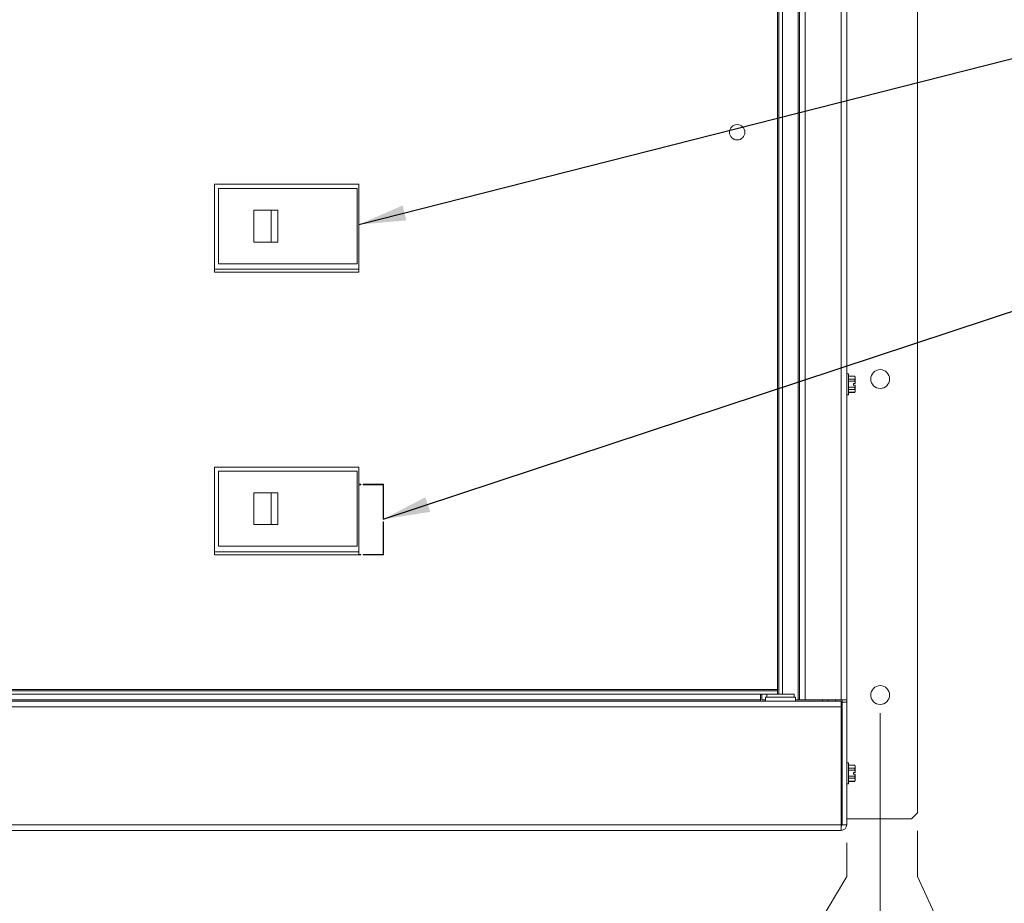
# Model space of a CAD drawing. Header units: inches. Extents: x 1 to 109, y 1 to 85.
# Tile 44 of 68: x 51 to 65, y 38 to 50. Entities that reach past the tile are written whole.
import ezdxf

# ---------------------------------------------------------------- set-up
doc = ezdxf.new("R2010")
doc.units = ezdxf.units.IN
doc.header["$MEASUREMENT"] = 0
doc.styles.add('SLDTEXTSTYLE0', font='GOTHIC.TTF', dxfattribs={"width": 0.913})
doc.styles.get("Standard").update_dxf_attribs({"font": 'GOTHIC.TTF'})
doc.dimstyles.new('SLDDIMSTYLE1', dxfattribs={"dimtxt": 0.625, "dimasz": 0.65, "dimexe": 0, "dimexo": 0.0625, "dimgap": 0.15625, "dimtad": 0, "dimtih": 1, "dimtoh": 1, "dimlfac": 1.2, "dimrnd": 1e-09, "dimzin": 12, "dimdsep": 46, "dimtxsty": 'SLDTEXTSTYLE0', "dimblk1": 'NONE', "dimblk2": 'NONE', "dimsah": 1, "dimcen": 0.09, "dimadec": 0, "dimazin": 3, "dimtfac": 1, "dimtofl": 0, "dimtmove": 0, "dimatfit": 3, "dimldrblk": 'NONE', "dimfxl": 1, "dimfrac": 2, "dimtolj": 1, "dimtzin": 12, "dimarcsym": 0})
doc.dimstyles.new('SLDDIMSTYLE2', dxfattribs={"dimtxt": 0, "dimasz": 0.65, "dimexe": 0, "dimexo": 0.0625, "dimgap": 0, "dimtad": 0, "dimtih": 1, "dimtoh": 1, "dimdec": 0, "dimrnd": 1e-09, "dimzin": 0, "dimdsep": 46, "dimtxsty": 'STANDARD', "dimsah": 1, "dimcen": 0.09, "dimadec": 0, "dimazin": 0, "dimtfac": 0.65, "dimtdec": 0, "dimtofl": 0, "dimtmove": 0, "dimatfit": 3, "dimfxl": 1, "dimfrac": 2, "dimtolj": 1, "dimtzin": 0, "dimarcsym": 0})

# ---------------------------------------------------------------- blocks, each defined once
blk = doc.blocks.new('_D_18')
at = {"color": 1, "linetype": 'Continuous', "lineweight": 0, "ltscale": 5}
for p, q in [((62.355, 38.633), (62.355, 39.1)), ((61.768, 37.648), (62.355, 38.633)), ((61.768, 37.648), (61.768, 36.664))]:
    blk.add_line(p, q, dxfattribs=at)
at = {"color": 1, "linetype": 'Continuous', "lineweight": 0, "ltscale": 5, "insert": (61.465, 34.078), "char_height": 0.625, "attachment_point": 1, "rotation": 90, "style": 'SLDTEXTSTYLE0'}
blk.add_mtext('21.76', dxfattribs=at)
blk = doc.blocks.new('_NONE')
blk = doc.blocks.new('_D_19')
at = {"color": 1, "linetype": 'Continuous', "lineweight": 0, "ltscale": 5}
blk.add_line((62.819, 40.896), (62.819, 36.664), dxfattribs=at)
at = {"color": 1, "linetype": 'Continuous', "lineweight": 0, "ltscale": 5, "insert": (62.516, 34.078), "char_height": 0.625, "attachment_point": 1, "rotation": 90, "style": 'SLDTEXTSTYLE0'}
blk.add_mtext('22.31', dxfattribs=at)
blk = doc.blocks.new('_D_20')
at = {"color": 1, "linetype": 'Continuous', "lineweight": 0, "ltscale": 5}
for p, q in [((63.335, 38.633), (63.335, 39.264)), ((63.789, 37.648), (63.335, 38.633)), ((63.789, 37.648), (63.789, 36.664))]:
    blk.add_line(p, q, dxfattribs=at)
at = {"color": 1, "linetype": 'Continuous', "lineweight": 0, "ltscale": 5, "insert": (63.486, 34.078), "char_height": 0.625, "attachment_point": 1, "rotation": 90, "style": 'SLDTEXTSTYLE0'}
blk.add_mtext('22.93', dxfattribs=at)

msp = doc.modelspace()

# ---------------------------------------------------------------- linework, layer by layer
at = {"color": 7, "linetype": 'Continuous', "lineweight": 15, "ltscale": 5}
for p, q in [((63.3346, 39.5144), (63.3346, 62.1519)), ((61.6851, 60.6665), (61.6851, 41.0784)), ((61.7017, 60.6665), (61.7017, 41.0784)), ((61.7806, 60.6665), (61.7806, 41.0784)), ((62.2765, 41.0784), (62.2765, 60.6665)), ((62.3554, 60.6665), (62.3554, 41.0784)), ((61.3977, 60.5376), (61.3977, 41.2223)), ((61.4144, 41.1558), (61.4144, 60.6262)), ((61.4642, 41.1558), (61.4642, 60.6262)), ((55.6036, 48.2191), (53.6036, 48.2191)), ((53.6036, 48.2191), (53.6036, 47.0025)), ((53.6604, 48.159), (53.6604, 47.1173)), ((55.5771, 48.159), (53.6604, 48.159)), ((55.5771, 47.1173), (55.5771, 48.159)), ((55.6036, 47.0025), (55.6036, 48.2191)), ((54.1486, 47.4173), (54.1486, 47.859)), ((54.3866, 47.859), (54.1486, 47.859)), ((54.3866, 47.4173), (54.3866, 47.859)), ((54.4806, 47.859), (54.3866, 47.859)), ((54.4806, 47.4173), (54.4806, 47.859)), ((54.3866, 47.4173), (54.1486, 47.4173)), ((54.4806, 47.4173), (54.3866, 47.4173)), ((53.6036, 47.0423), (55.6036, 47.0423)), ((53.6604, 47.1173), (55.5771, 47.1173)), ((53.6036, 47.0025), (55.6036, 47.0025)), ((62.3789, 45.5927), (62.3554, 45.5927)), ((62.3789, 45.4477), (62.3789, 45.5927)), ((62.4692, 45.5597), (62.3789, 45.5597)), ((62.4692, 45.5585), (62.3789, 45.5585)), ((62.4729, 45.5519), (62.4692, 45.5597)), ((62.4692, 45.5585), (62.4692, 45.5597)), ((62.4729, 45.5379), (62.4692, 45.5585)), ((62.4692, 45.5174), (62.4729, 45.5379)), ((62.4729, 45.5519), (62.4729, 45.5379)), ((62.4729, 45.4607), (62.4729, 45.5379)), ((62.3789, 45.5174), (62.4692, 45.5174)), ((62.4692, 45.4889), (62.3789, 45.4889)), ((62.3789, 45.3027), (62.3789, 45.4477)), ((62.3789, 45.4066), (62.4692, 45.4066)), ((62.4494, 45.4607), (62.4725, 45.4607)), ((62.4494, 45.4607), (62.4494, 45.4347)), ((62.4494, 45.4347), (62.4725, 45.4347)), ((62.4692, 45.4889), (62.4692, 45.5174)), ((62.4692, 45.4066), (62.4725, 45.4347)), ((62.4692, 45.3781), (62.4692, 45.4066)), ((62.4725, 45.4607), (62.4729, 45.4607)), ((62.4729, 45.4347), (62.4725, 45.4347)), ((62.4729, 45.4347), (62.4729, 45.3575)), ((62.3554, 45.3027), (62.3789, 45.3027)), ((62.4692, 45.3781), (62.3789, 45.3781)), ((62.3789, 45.3369), (62.4692, 45.3369)), ((62.3789, 45.3357), (62.4692, 45.3357)), ((62.4729, 45.3575), (62.4692, 45.3781)), ((62.4692, 45.3369), (62.4729, 45.3575)), ((62.4692, 45.3357), (62.4729, 45.3435)), ((62.4692, 45.3357), (62.4692, 45.3369)), ((62.4729, 45.3575), (62.4729, 45.3435)), ((55.6036, 44.3025), (53.6036, 44.3025)), ((53.6036, 44.3025), (53.6036, 43.0858)), ((55.6036, 44.0633), (55.6036, 44.3025)), ((53.6604, 44.2465), (53.6604, 43.2048)), ((55.5771, 44.2465), (53.6604, 44.2465)), ((55.5771, 43.2048), (55.5771, 44.2465)), ((55.6286, 44.0633), (55.6036, 44.0633)), ((55.6036, 44.0573), (55.6036, 43.0916)), ((55.6286, 44.0573), (55.6036, 44.0573)), ((55.6286, 44.0633), (55.6286, 44.0573)), ((55.6619, 44.0573), (55.6619, 44.0633)), ((55.9452, 44.0633), (55.6619, 44.0633)), ((55.9393, 44.0573), (55.6619, 44.0573)), ((55.9393, 43.5791), (55.9393, 44.0573)), ((55.9452, 43.5791), (55.9452, 44.0633)), ((54.1486, 43.5048), (54.1486, 43.9465)), ((54.3866, 43.9465), (54.1486, 43.9465)), ((54.3866, 43.5048), (54.3866, 43.9465)), ((54.4806, 43.9465), (54.3866, 43.9465)), ((54.4806, 43.5048), (54.4806, 43.9465)), ((54.3866, 43.5048), (54.1486, 43.5048)), ((54.4806, 43.5048), (54.3866, 43.5048)), ((55.9452, 43.5791), (55.9393, 43.5791)), ((55.9393, 43.5458), (55.9452, 43.5458)), ((55.9393, 43.0916), (55.9393, 43.5458)), ((55.9452, 43.0858), (55.9452, 43.5458)), ((53.6036, 43.1298), (55.6036, 43.1298)), ((53.6036, 43.0858), (55.6286, 43.0858)), ((53.6604, 43.2048), (55.5771, 43.2048)), ((55.6036, 43.0916), (55.6286, 43.0916)), ((55.6286, 43.0916), (55.6286, 43.0858)), ((55.6619, 43.0916), (55.9393, 43.0916)), ((55.6619, 43.0858), (55.6619, 43.0916)), ((55.6619, 43.0858), (55.9452, 43.0858)), ((55.9393, 43.1298), (55.9452, 43.1298)), ((62.3571, 42.2942), (62.3554, 42.2942)), ((62.3571, 42.2942), (62.3571, 42.0809)), ((62.3554, 42.0809), (62.3571, 42.0809)), ((61.3977, 41.2223), (45.4502, 41.2223)), ((45.5336, 41.2056), (61.3977, 41.2056)), ((61.3977, 41.2056), (61.3977, 41.2223)), ((61.3977, 41.1558), (61.3977, 41.2056)), ((44.7676, 41.062), (62.2765, 41.062)), ((45.5336, 41.1558), (61.2804, 41.1558)), ((61.164, 41.0787), (46.276, 41.0787)), ((61.164, 41.1558), (61.164, 41.0787)), ((61.164, 41.0787), (61.164, 41.062)), ((61.1809, 41.1558), (61.1809, 41.0784)), ((61.1809, 41.0784), (61.2309, 41.0784)), ((61.2309, 41.1141), (61.2309, 41.062)), ((61.2309, 41.1141), (61.6476, 41.1141)), ((61.2504, 41.1558), (61.2504, 41.1141)), ((61.628, 41.1558), (61.2804, 41.1558)), ((61.628, 41.1141), (61.628, 41.1558)), ((61.6476, 41.062), (61.6476, 41.1141)), ((61.6476, 41.0784), (61.6851, 41.0784)), ((61.6851, 41.0784), (61.7017, 41.0784)), ((61.7806, 41.0784), (61.7017, 41.0784)), ((62.2765, 41.0784), (61.7806, 41.0784)), ((62.0996, 41.0784), (62.0996, 41.062)), ((62.3554, 41.0784), (62.2765, 41.0784)), ((62.2765, 41.062), (62.2765, 40.9831)), ((62.2929, 41.0784), (62.2929, 40.1237)), ((62.2931, 41.0784), (62.2931, 41.0473)), ((62.2931, 41.0473), (62.3554, 41.0473)), ((62.2931, 39.3498), (62.2931, 41.0473)), ((62.3554, 41.0784), (62.3554, 41.0473)), ((62.3554, 39.3498), (62.3554, 41.0473)), ((62.2765, 40.9831), (44.7676, 40.9831)), ((62.2765, 40.9831), (62.2765, 39.3498)), ((62.2773, 40.1165), (62.2765, 40.1165)), ((62.2887, 40.1306), (62.2854, 40.1306)), ((62.2931, 40.1232), (62.289, 40.1303)), ((62.3789, 40.2073), (62.3554, 40.2073)), ((62.3789, 40.0623), (62.3789, 40.2073)), ((62.4692, 40.1743), (62.3789, 40.1743)), ((62.4692, 40.1731), (62.3789, 40.1731)), ((62.3789, 40.1319), (62.4692, 40.1319)), ((62.4692, 40.1034), (62.3789, 40.1034)), ((62.4494, 40.0753), (62.4725, 40.0753)), ((62.4494, 40.0753), (62.4494, 40.0493)), ((62.4729, 40.1665), (62.4692, 40.1743)), ((62.4692, 40.1731), (62.4692, 40.1743)), ((62.4729, 40.1525), (62.4692, 40.1731)), ((62.4692, 40.1319), (62.4729, 40.1525)), ((62.4692, 40.1034), (62.4692, 40.1319)), ((62.4725, 40.0753), (62.4729, 40.0753)), ((62.4729, 40.1665), (62.4729, 40.1525)), ((62.4729, 40.0753), (62.4729, 40.1525)), ((62.2838, 40.0081), (62.2903, 40.0081)), ((62.2929, 40.0062), (62.2929, 39.4311)), ((62.3789, 39.9173), (62.3789, 40.0623)), ((62.3789, 40.0212), (62.4692, 40.0212)), ((62.4692, 39.9927), (62.3789, 39.9927)), ((62.3789, 39.9515), (62.4692, 39.9515)), ((62.3789, 39.9503), (62.4692, 39.9503)), ((62.4494, 40.0493), (62.4725, 40.0493)), ((62.4692, 40.0212), (62.4725, 40.0493)), ((62.4692, 39.9927), (62.4692, 40.0212)), ((62.4729, 39.9721), (62.4692, 39.9927)), ((62.4692, 39.9515), (62.4729, 39.9721)), ((62.4692, 39.9503), (62.4729, 39.9581)), ((62.4692, 39.9503), (62.4692, 39.9515)), ((62.4729, 40.0493), (62.4725, 40.0493)), ((62.4729, 40.0493), (62.4729, 39.9721)), ((62.4729, 39.9721), (62.4729, 39.9581)), ((62.3554, 39.9173), (62.3789, 39.9173)), ((62.2929, 39.4311), (62.2931, 39.4311)), ((62.3554, 39.4311), (63.2512, 39.4311)), ((63.2512, 39.4311), (63.3346, 39.5144)), ((44.7676, 39.3498), (62.2765, 39.3498)), ((62.2765, 39.2709), (44.7676, 39.2709)), ((62.2765, 39.3498), (62.2765, 39.2727)), ((62.2765, 39.2727), (62.2765, 39.2709)), ((62.2931, 39.3498), (62.3554, 39.3498))]:
    msp.add_line(p, q, dxfattribs=at)
at = {"color": 8, "linetype": 'Continuous', "lineweight": 15, "ltscale": 5}
for p, q in [((62.0206, 41.062), (62.0206, 41.0784)), ((62.2015, 41.062), (62.2015, 41.0784)), ((62.2765, 39.9954), (62.2838, 40.0081))]:
    msp.add_line(p, q, dxfattribs=at)
at = {"color": 7, "linetype": 'Continuous', "lineweight": 15, "ltscale": 25}
for centre, radius in [((60.8392, 48.9375), 0.1067), ((62.8187, 45.5206), 0.13), ((62.8187, 41.1456), 0.13)]:
    msp.add_circle(centre, radius, dxfattribs=at)
for radius in [0.0789, 0.0167]:
    msp.add_arc((62.2765, 39.3498), radius, 270, 0, dxfattribs=at)
at = {"color": 7, "linetype": 'Continuous', "lineweight": 15, "ltscale": 5}
for points, knots in [([(62.4725, 45.4607), (62.4719, 45.4686), (62.4711, 45.478), (62.4695, 45.4873), (62.4692, 45.4889)], [0, 0, 0, 0, 0.8317239, 1, 1, 1, 1]), ([(62.285, 40.1303), (62.2836, 40.1279), (62.281, 40.1233), (62.2783, 40.1188), (62.277, 40.1165)], [0, 0, 0, 0, 0.515652, 1, 1, 1, 1]), ([(62.2885, 40.0135), (62.288, 40.0166), (62.2869, 40.0232), (62.2855, 40.0411), (62.2838, 40.0623), (62.2821, 40.0836), (62.2806, 40.1016), (62.2788, 40.1141), (62.2778, 40.1157), (62.2773, 40.1165)], [0, 0, 0, 0, 0.1314357, 0.273336, 0.4198334, 0.5663308, 0.7082297, 0.856022, 1, 1, 1, 1]), ([(62.2931, 40.043), (62.2927, 40.0494), (62.2918, 40.0645), (62.2902, 40.0891), (62.2887, 40.112), (62.287, 40.1266), (62.2858, 40.1324), (62.2851, 40.1298), (62.285, 40.1293)], [0, 0, 0, 0, 0.1478417, 0.3499427, 0.5457332, 0.7496089, 0.948257, 1, 1, 1, 1]), ([(62.2931, 40.0937), (62.2928, 40.0996), (62.2919, 40.1133), (62.2902, 40.1275), (62.2892, 40.1296), (62.2887, 40.1306)], [0, 0, 0, 0, 0.2721316, 0.6407923, 1, 1, 1, 1]), ([(62.4725, 40.0753), (62.4719, 40.0832), (62.4711, 40.0926), (62.4695, 40.1019), (62.4692, 40.1034)], [0, 0, 0, 0, 0.8317253, 1, 1, 1, 1]), ([(62.2838, 40.0081), (62.2833, 40.0089), (62.2822, 40.0105), (62.2804, 40.023), (62.279, 40.0409), (62.2776, 40.0587), (62.2767, 40.0689), (62.2765, 40.0722)], [0, 0, 0, 0, 0.22173251, 0.44933736, 0.6678697, 0.89348169, 1, 1, 1, 1]), ([(62.2885, 40.0132), (62.2898, 40.0111), (62.2914, 40.0086), (62.2929, 40.0061), (62.2931, 40.0058)], [0, 0, 0, 0, 0.87803511, 1, 1, 1, 1]), ([(62.2929, 39.4311), (62.292, 39.4305), (62.2907, 39.4297), (62.28, 39.4289), (62.2765, 39.4287)], [0, 0, 0, 0, 0.6769224, 1, 1, 1, 1])]:
    msp.add_open_spline(points, degree=3, knots=knots, dxfattribs=at)

# ---------------------------------------------------------------- dimensions: what is measured, and where the dimension line sits
at = {"color": 1, "linetype": 'Continuous', "lineweight": 0, "ltscale": 5}
for feature_location, offset, picture, middle in [((62.8187, 41.1456), (0, -4.4814), '_D_19', (62.8187, 35.3713)), ((62.3554, 39.3498), (-0.5877, -2.6856), '_D_18', (61.7677, 35.3713)), ((63.3346, 39.5144), (0.4542, -2.8502), '_D_20', (63.7887, 35.3713))]:
    dim = msp.add_ordinate_dim(feature_location=feature_location, offset=offset, dtype=1, origin=(44.2254, 40.9323), dimstyle='SLDDIMSTYLE1', dxfattribs=at)
    dim.commit()
    dim.dimension.update_dxf_attribs({"geometry": picture, "text_midpoint": middle})

# ---------------------------------------------------------------- leaders
for points in [[(55.6036, 47.6601), (66.0118, 50.3037), (67.2421, 50.3037)], [(55.9393, 43.5791), (65.6936, 46.8031), (66.9239, 46.8031)]]:
    msp.add_leader(points, dimstyle='SLDDIMSTYLE2', dxfattribs=at)

doc.saveas('drawing.dxf')
